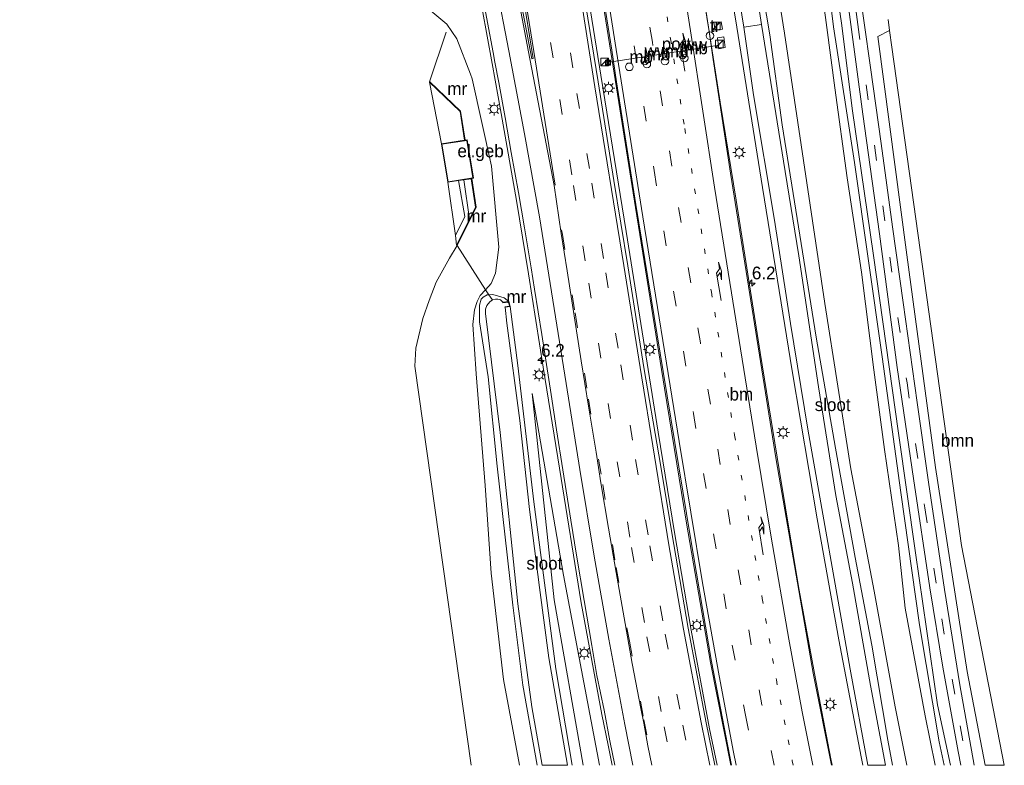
# Model space of a CAD drawing. Header units: millimetres. Extents: x 82463 to 85160, y 450000 to 452470.
# Tile 29 of 98: x 83917 to 84111, y 450000 to 450147. Entities that reach past the tile are written whole.
import ezdxf
from ezdxf.enums import TextEntityAlignment as Align

# ---------------------------------------------------------------- set-up
doc = ezdxf.new("R2010")
doc.units = ezdxf.units.MM
doc.linetypes.add('13strp', pattern=[4, 1, -3])
doc.linetypes.add('39strp', pattern=[12, 3, -9])
for name, color, linetype, lineweight in [('af-b5-muur', 8, 'muur', 18), ('af-bs-rasterhekwerk', 8, 'hekwerk', 18), ('as-bs-kilometr', 13, 'Continuous', 18), ('bp-b5-boom', 93, 'Continuous', 18), ('bw-bs-drip', 8, 'Continuous', 18), ('bw-bs-portaal', 8, 'Continuous', 18), ('bw-bs-rona', 8, 'Continuous', 18), ('gr-bs-geleiderail', 213, 'geleiderail', 18), ('gw-bs-insteekwatergang', 93, 'Continuous', 18), ('gw-bs-kruinlijn', 93, 'Continuous', 18), ('gw-bs-teenlijn', 93, 'Continuous', 18), ('kd-bs-dakrand', 13, 'Continuous', 18), ('kd-bs-maaiveldlijn', 8, 'Continuous', 18), ('mk-b5-vlakmark', 8, 'Continuous', 18), ('mk-bs-13streep 0.45', 8, '13strp', 18), ('mk-bs-39streep 0.15', 8, '39strp', 18), ('mk-bs-pijlre750', 8, 'Continuous', 18), ('mk-bs-streep 0.15', 8, 'Continuous', 18), ('og-b5-bebouwing', 173, 'Continuous', 18), ('og-b5-water', 153, 'Continuous', 18), ('og-bs-inrichtingselement', 253, 'Continuous', 18), ('og-bs-maaiveld', 253, 'Continuous', 18), ('og-bs-terreinafscheiding', 253, 'Continuous', 18), ('wh-bs-waterlijn', 133, 'Continuous', 18), ('wm-bs-lichtmast', 8, 'Continuous', 18)]:
    doc.layers.add(name, color=color, linetype=linetype, lineweight=lineweight)
doc.styles.add('rtw_iso', font='iso-rtw.shx')
doc.linetypes.add('geleiderail', pattern='A,2,-1,[175,RTW.shx,S=0.5,R=0,X=0,Y=0],-1', length=4)
doc.linetypes.add('hekwerk', pattern='A,7,-1.5,[1,RTW.shx,S=0.75,R=0,X=0,Y=0],-1.5', length=10)
doc.linetypes.add('muur', pattern='A,8,-1,[6,RTW.shx,S=0.75,R=90,X=0,Y=0],-1', length=10)

# ---------------------------------------------------------------- blocks, each defined once
blk = doc.blocks.new('dtbattr-r')
at = {"style": 'rtw_iso'}
blk.add_attdef('TAG', text='', height=2.5, dxfattribs=at).set_placement((0, 0), align=Align.MIDDLE_CENTER)
blk = doc.blocks.new('dtb')
blk.add_circle((0, 0), 0.75)
blk = doc.blocks.new('dtbattr')
at = {"style": 'rtw_iso'}
blk.add_attdef('TAG', (0.59, 0.87), '', height=2.5, dxfattribs=at)
blk = doc.blocks.new('camera')
h = blk.add_hatch(color=256)
h.paths.add_polyline_path([(0.5, 0.5), (-0.5, 0.5), (0, 0)])
h.paths.add_polyline_path([(0, 0), (-0.5, -0.5), (0.5, -0.5)])
for p, q in [((-0.5, 0.5), (0.5, -0.5)), ((0.5, 0.5), (-0.5, -0.5))]:
    blk.add_line(p, q)
blk.add_lwpolyline([(-0.5, 0.5), (0.5, 0.5), (0.5, -0.5), (-0.5, -0.5)], close=True)
blk = doc.blocks.new('wegwijzer')
for q in [(-0.53, -0.53), (0, 0.75), (0.53, -0.53)]:
    blk.add_line((0, 0), q)
blk.add_circle((0, 0), 0.75)
blk = doc.blocks.new('dtbattr-l')
at = {"style": 'rtw_iso'}
blk.add_attdef('TAG', (0, 0), '', height=2.5, dxfattribs=at)
blk = doc.blocks.new('pijlr')
for p, q in [((0, 0, 0.1), (5.45, 0, 0.1)), ((5.45, -0.75, 0.1), (4.7, 0, 0.1)), ((6.2, -0.75, 0.1), (5.45, 0, 0.1)), ((4, -0.75, 0.1), (5.45, -0.75, 0.1)), ((5.7, -1.05, 0.1), (4, -0.75, 0.1)), ((7.5, -0.75, 0.1), (5.7, -1.05, 0.1)), ((7.5, -0.75, 0.1), (6.2, -0.75, 0.1))]:
    blk.add_line(p, q)
blk = doc.blocks.new('kast')
blk.add_line((-0.75, -0.75), (0.75, 0.75))
blk.add_lwpolyline([(-0.75, 0.75), (0.75, 0.75), (0.75, -0.75), (-0.75, -0.75)], close=True)
blk = doc.blocks.new('lantaarnpaal')
for p, q in [((-0.75, 0), (-1.25, 0)), ((-0.88, 0.88), (-0.53, 0.53)), ((0, 0.75), (0, 1.25)), ((0.53, 0.53), (0.88, 0.88)), ((0.75, 0), (1.25, 0)), ((-0.53, -0.53), (-0.88, -0.88)), ((0, -0.75), (0, -1.25)), ((0.53, -0.53), (0.88, -0.88))]:
    blk.add_line(p, q)
blk.add_circle((0, 0), 0.75)
blk = doc.blocks.new('hecto')
for p, q in [((0, 0.625), (-0.625, 0)), ((0, -0.625), (0, 0.625)), ((-0.625, 0), (0.625, 0)), ((0.625, 0), (0, -0.625))]:
    blk.add_line(p, q)

msp = doc.modelspace()

# ---------------------------------------------------------------- linework, layer by layer
at = {"layer": 'af-b5-muur'}
for points in [[(84005.135, 450123.008, -1.1), (84005.037, 450122.992, -1.1), (84004.156, 450128.644, -1.117), (83998.123, 450134.409, -1.021), (83998.109, 450134.491, -1.02), (83998.17, 450134.502, -1.02), (84004.25, 450128.692, -1.117)], [(84007.306, 450109.831, -1.103), (84003.541, 450102.31, -0.993), (84003.451, 450102.354, -0.993), (84006.023, 450107.491, -1.068), (84007.202, 450109.847, -1.103), (84006.323, 450115.424, -1.103), (84006.421, 450115.44, -1.103)], [(84013.735, 450091.254, -4.082), (84013.98, 450090.248, -4.119), (84012.979, 450090.134, -4.65), (84012.968, 450090.233, -4.65), (84013.856, 450090.335, -4.65), (84013.659, 450091.145, -4.65), (84012.569, 450091.028, -4.65), (84012.558, 450091.127, -4.65)]]:
    msp.add_polyline3d(points, close=True, dxfattribs=at)
at = {"layer": 'af-bs-rasterhekwerk'}
for points in [[(84088.364, 450146.722, -1.395), (84088.652, 450144.567, -1.353), (84089.086, 450141.329, -1.29), (84102.779, 450043.27, -1.477), (84111.219, 450000, -1.571)], [(83998.109, 450134.491, -1.02), (84001.386, 450144.249, -3.455)], [(83998.109, 450134.491, -1.02), (83998.123, 450134.409, -1.021), (84000.465, 450122.289, -1.1)], [(84001.725, 450114.72, -1.1), (84003.223, 450104.243, -0.991), (84003.451, 450102.354, -0.993), (84003.541, 450102.31, -0.993), (84009.151, 450093.556, -3.96), (84009.808, 450092.571, -4.07), (84010.474, 450091.675, -4.45)]]:
    msp.add_polyline3d(points, dxfattribs=at)
at = {"layer": 'bp-b5-boom'}
msp.add_polyline3d([(84111.219, 450000, -1.571), (84107.463, 450000, -1.648), (84103.923, 450018.49, -1.746), (84097.704, 450058.626, -1.611), (84092.066, 450100.444, -1.658), (84086.305, 450143.392, -1.429), (84088.652, 450144.567, -1.353), (84089.086, 450141.329, -1.29), (84102.779, 450043.27, -1.477)], close=True, dxfattribs=at)
at = {"layer": 'bw-bs-portaal'}
msp.add_polyline3d([(84055.098, 450141.689, 4.947), (84032.655, 450138.214, 4.96)], dxfattribs=at)
at = {"layer": 'gr-bs-geleiderail'}
for points in [[(84010.421, 450138.057, -2.499), (84006.496, 450159.635, -2.687), (84001.721, 450185.728, -2.736), (83996.096, 450214.487, -2.767), (83991.171, 450238.029, -2.831), (83985.946, 450261.388, -2.843), (83980.884, 450282.111, -2.963), (83975.992, 450300.133, -2.892), (83969.68, 450321.913, -2.803), (83962.874, 450343.484, -2.562), (83956.118, 450363.599, -2.184), (83949.963, 450381.251, -1.811), (83943.587, 450398.803, -1.392), (83928.799, 450438.759, -0.103), (83925.011, 450448.772, 0.298), (83917.489, 450468.863, 0.737)], [(84033.822, 450140.294, -2.145), (84029.618, 450166.711, -2.276), (84026.106, 450188.593, -2.259), (84022.539, 450211.181, -2.185), (84019.337, 450230.91, -2.29), (84016.2, 450251.321, -2.257), (84010.504, 450285.943, -2.218), (84007.006, 450306.486, -2.226), (84004.219, 450323.593, -2.196), (84001.358, 450342.078, -2.084), (83999.335, 450356.542, -2.096), (83997.413, 450371.161, -2.16), (83996.11, 450381.836, -2.163), (83994.136, 450400.263, -2.101), (83992.481, 450417.508, -2.252), (83991.58, 450428.083, -2.308), (83990.062, 450453.337, -2.302), (83989.511, 450464.066, -2.345), (83989.274, 450469.738, -2.476)], [(84042.96, 450470.42, 1.175), (84041.172, 450446.355, 0.283), (84038.636, 450415.27, -0.743), (84036.512, 450388.694, -1.613), (84035.196, 450368.763, -2.197), (84034.43, 450350.075, -2.585), (84033.802, 450328.702, -2.732), (84033.927, 450307.494, -2.773), (84034.377, 450293.883, -2.783), (84036.089, 450270.168, -2.716), (84038.693, 450246.445, -2.697), (84043.306, 450211.56, -2.8), (84048.316, 450175.635, -2.671), (84052.241, 450150.027, -2.534), (84053.154, 450144.416, -2.523)], [(84023.486, 450187.986, -2.233), (84026.626, 450168.204, -2.241), (84029.822, 450148.473, -2.235), (84031.857, 450135.781, -2.244)], [(84053.154, 450144.416, -2.523), (84055.306, 450130.471, -2.733), (84058.45, 450111.184, -2.855), (84063.154, 450081.202, -2.818), (84066.908, 450058.223, -2.878), (84070.721, 450035.155, -2.989), (84073.902, 450018.071, -3.057), (84077.112, 450001.246, -3.029), (84077.369, 450000, -3.024)], [(84057.426, 450000, -2.229), (84053.432, 450020.203, -2.208), (84048.718, 450047.646, -2.264), (84044.346, 450074.202, -2.247), (84038.631, 450109.778, -2.32), (84033.822, 450140.294, -2.145)], [(84033.246, 450003.986, -1.998), (84032.042, 450009.976, -2.056), (84027.96, 450031.977, -2.147), (84023.677, 450058.481, -2.372), (84020.511, 450078.321, -2.456), (84017.596, 450096.723, -2.582), (84015.214, 450111.143, -2.615), (84012.192, 450128.226, -2.771), (84010.421, 450138.057, -2.499)], [(84031.857, 450135.781, -2.244), (84036.815, 450105.027, -2.305), (84039.933, 450085.275, -2.315), (84043.113, 450065.541, -2.362), (84046.329, 450045.831, -2.419), (84049.626, 450026.576, -2.484), (84053.24, 450007.198, -2.518)], [(84053.24, 450007.198, -2.518), (84054.7134, 450000, -2.5235)], [(84033.246, 450003.986, -1.998), (84034.0472, 450000, -1.9598)]]:
    msp.add_polyline3d(points, dxfattribs=at)
at = {"layer": 'gw-bs-insteekwatergang'}
for points in [[(84065.059, 450143.697, -3.603), (84061.203, 450166.644, -3.747), (84056.415, 450194.376, -3.657), (84053.014, 450215.513, -3.646), (84050.654, 450233.765, -3.773), (84048.866, 450249.216, -3.991), (84048.26, 450254.801, -3.766), (84047.846, 450263.368, -3.887), (84047.823, 450273.381, -3.826), (84048.277, 450288.028, -3.82), (84049.131, 450307.277, -3.817), (84049.782, 450323.552, -3.754), (84050.374, 450337.512, -3.916), (84051.281, 450348.1, -3.966), (84052.485, 450358.887, -4.049), (84053.915, 450370.381, -4.009), (84055.698, 450382.874, -3.878), (84058.573, 450400.179, -3.816), (84065.219, 450434.719, -3.961), (84071.309, 450470.772, -3.931)], [(84061.904, 450445.466, -3.972), (84061.664, 450445.146, -3.994), (84059.372, 450433.33, -4.034), (84055.856, 450414.19, -4.07), (84052.755, 450397.665, -4.011), (84050.589, 450385.509, -3.911), (84049.047, 450376.367, -3.959), (84048.077, 450368.762, -3.951), (84047.257, 450361.717, -4.153), (84046.325, 450352.671, -4.112), (84045.722, 450344.516, -4.001), (84044.583, 450331.668, -3.92), (84043.794, 450318.158, -3.774), (84043.31, 450306.594, -3.832), (84042.777, 450292.077, -3.81), (84042.264, 450277.412, -3.805), (84042.221, 450265.74, -3.956), (84042.252, 450259.556, -3.758), (84042.624, 450252.098, -3.695), (84045.452, 450229.231, -3.86), (84049.572, 450201.358, -3.778), (84052.912, 450180.632, -3.837), (84055.971, 450161.455, -3.619), (84058.586, 450145.242, -3.47)], [(84058.586, 450145.242, -3.47), (84063.611, 450113.686, -3.705), (84069.458, 450077.609, -3.529), (84074.375, 450048.486, -3.666), (84078.654, 450024.708, -3.794), (84083.059, 450001.672, -3.973), (84083.405, 450000, -3.973)], [(84089.222, 450000, -3.878), (84088.327, 450004.941, -3.836), (84085.153, 450023.665, -3.85), (84081.87, 450040.909, -3.839), (84078.037, 450062.387, -3.987), (84074.231, 450084.234, -3.986), (84067.484, 450126.05, -3.749), (84065.059, 450143.697, -3.603)], [(84019.288, 450000, -3.95), (84016.502, 450015.754, -3.882), (84014.49, 450031.496, -3.961), (84011.447, 450058.85, -3.936), (84009.632, 450076.466, -4.055), (84007.957, 450087.236, -3.811), (84007.952, 450090.522, -3.947), (84008.301, 450091.693, -4.006), (84008.652, 450092.131, -4.036), (84009.462, 450092.541, -4.062), (84009.808, 450092.571, -4.07), (84010.581, 450092.637, -4.088), (84012.789, 450091.981, -4.119), (84013.735, 450091.254, -4.082)], [(84013.98, 450090.248, -4.119), (84015.523, 450078.696, -3.868), (84018.652, 450051.859, -3.816), (84022.959, 450018.976, -3.904), (84026.187, 450000, -4.062)]]:
    msp.add_polyline3d(points, dxfattribs=at)
at = {"layer": 'gw-bs-kruinlijn'}
for points in [[(84076.305, 450145.157, -0.743), (84073.644, 450164.799, -0.655), (84070.321, 450189.155, -0.785), (84067.789, 450208.493, -0.711), (84065.706, 450228.338, -0.55), (84064.72, 450245.317, -0.553), (84063.756, 450260.613, -0.353), (84063.773, 450277.317, -0.057), (84064.08, 450303.416, 0.034), (84064.473, 450315.423, 0.118), (84064.957, 450325.761, 0.223), (84066.295, 450346.449, 0.169), (84067.628, 450357.763, 0.124), (84069.267, 450372.253, 0.013), (84071.224, 450385.305, 0.145), (84073.429, 450401.64, 0.101), (84075.641, 450414.596, 0.206), (84079.599, 450435.021, 0.195), (84083.066, 450451.951, 0.243), (84086.205, 450466.951, 0.187), (84086.807, 450470.966, 0.133)], [(84088.052, 450470.981, 0.184), (84085.206, 450454.899, 0.24), (84080.128, 450430.573, 0.181), (84074.923, 450403.691, 0.164), (84072.422, 450386.242, 0.147), (84069.093, 450363.211, 0.132), (84067.584, 450346.973, 0.241), (84066.298, 450327.771, 0.174), (84065.499, 450304.475, 0.154), (84065.081, 450282.417, 0.087), (84065.564, 450259.487, -0.301), (84067.211, 450233.013, -0.552), (84068.236, 450218.983, -0.6), (84072.082, 450187.588, -0.654), (84075.146, 450165.77, -0.684), (84077.644, 450145.331, -0.701)], [(84077.644, 450145.331, -0.701), (84081.77, 450118.607, -0.772), (84087.203, 450080.362, -0.647), (84090.864, 450053.669, -0.878), (84094.541, 450027.662, -1.11), (84098.401, 450004.631, -1.179), (84099.366, 450000, -1.166)], [(84097.644, 450000, -1.186), (84095.626, 450009.754, -1.205), (84091.708, 450030.95, -1.143), (84090.413, 450043.282, -1.126), (84087.67, 450062.117, -0.899), (84085.577, 450077.829, -0.727), (84083.089, 450097.023, -0.604), (84080.316, 450115.595, -0.777), (84077.846, 450133.273, -0.856), (84076.305, 450145.157, -0.743)], [(84003.541, 450102.31, -0.993), (84002.043, 450099.806, -1.097), (83999.434, 450095.093, -1.086), (83998.036, 450091.474, -0.979), (83996.791, 450087.917, -0.878), (83995.46, 450082.102, -1.222), (83995.223, 450078.506, -1.212), (84006.339, 450000, -1.231)], [(84031.57, 450000, -2.814), (84024.468, 450037.424, -3.123), (84018.332, 450073.169, -3.517)]]:
    msp.add_polyline3d(points, dxfattribs=at)
at = {"layer": 'gw-bs-teenlijn'}
for points in [[(84075.784, 450470.828, -3.703), (84071.3, 450445.395, -3.848), (84065.395, 450412.629, -3.656), (84061.049, 450384.795, -3.449), (84057.856, 450360.469, -3.462), (84056.107, 450337.132, -3.615), (84054.721, 450316.992, -3.463), (84053.37, 450290.997, -3.285), (84053.375, 450264.988, -3.401), (84053.261, 450247.348, -3.331), (84055.572, 450226.338, -3.318), (84058.537, 450205.649, -3.221), (84062.404, 450179.068, -3.254), (84067.961, 450144.073, -3.253)], [(84079.228, 450145.536, -1.322), (84075.292, 450172.424, -1.161), (84071.132, 450204.7, -1.319), (84069.224, 450221.792, -1.183), (84067.915, 450238.87, -1.23), (84066.75, 450258.267, -0.939), (84066.495, 450279.205, -0.595), (84066.574, 450303.447, -0.347), (84067.154, 450323.149, -0.204), (84068.274, 450342.349, -0.318), (84070.055, 450361.737, -0.327), (84072.504, 450380.887, -0.234), (84075.17, 450396.956, -0.339), (84078.641, 450416.731, -0.223), (84083.84, 450441.64, -0.344), (84087.738, 450460.49, -0.316), (84089.161, 450470.994, -0.319)], [(84006.196, 450135.959, -3.582), (84003.492, 450142.965, -3.612), (84001.563, 450145.828, -3.611), (83998.762, 450148.134, -3.616), (83998.095, 450148.909, -4.002)], [(84079.228, 450145.536, -1.322), (84081.267, 450129.229, -1.299), (84085.499, 450100.299, -1.312), (84090.401, 450065.338, -1.308), (84093.76, 450041.78, -1.461), (84098.096, 450011.878, -1.658), (84100.617, 450000, -1.617)], [(84067.961, 450144.073, -3.253), (84070.615, 450126.498, -3.356), (84075.92, 450090.897, -3.479), (84081.012, 450058.323, -3.5), (84085.596, 450034.269, -3.477), (84089.732, 450011.531, -3.425), (84092.036, 450000, -3.421)], [(84015.82, 450000, -3.75), (84012.67, 450016.862, -3.749), (84010.279, 450037.799, -3.839), (84009.071, 450055.024, -3.836), (84007.307, 450077.034, -3.842), (84006.672, 450086.72, -3.966), (84006.998, 450089.605, -3.843), (84007.482, 450091.289, -3.893), (84008.074, 450092.462, -3.932), (84009.151, 450093.556, -3.96), (84010.223, 450094.813, -3.962), (84011.123, 450096.84, -4.015), (84011.791, 450101.975, -3.874), (84010.347, 450117.867, -3.61), (84006.54, 450135.066, -3.578), (84006.196, 450135.959, -3.582)], [(84018.332, 450073.169, -3.517), (84022.629, 450032.527, -3.747), (84028.378, 450000, -3.717)]]:
    msp.add_polyline3d(points, dxfattribs=at)
at = {"layer": 'kd-bs-dakrand'}
msp.add_polyline3d([(84001.807, 450114.834, -0.977), (84000.581, 450122.205, -1.017), (84005.446, 450122.954, 1.943), (84006.653, 450115.581, 1.943), (84001.807, 450114.834, -0.977)], dxfattribs=at)
at = {"layer": 'kd-bs-maaiveldlijn'}
msp.add_polyline3d([(84001.725, 450114.72, -1.1), (84000.465, 450122.289, -1.1), (84005.037, 450122.992, -1.1), (84005.135, 450123.008, -1.1), (84005.528, 450123.068, -1.1), (84006.768, 450115.497, -1.1), (84006.421, 450115.44, -1.103), (84006.323, 450115.424, -1.103), (84004.888, 450115.208, -1.1), (84003.8, 450115.04, -1.1), (84001.725, 450114.72, -1.1)], dxfattribs=at)
at = {"layer": 'mk-b5-vlakmark'}
msp.add_polyline3d([(84018.496, 450139.041, -3.301), (84018.288, 450138.998, -3.305), (84014.504, 450158.611, -3.324), (84013.087, 450166.18, -3.326), (84010.322, 450180.748, -3.362), (84009.285, 450185.966, -3.373), (84008.076, 450192.308, -3.394), (84005.639, 450204.56, -3.393), (84004.533, 450210.436, -3.403), (84003.362, 450216.229, -3.419), (84006.062, 450216.752, -3.358), (84008.603, 450200.698, -3.35), (84011.342, 450183.746, -3.337), (84017.053, 450147.975, -3.306)], close=True, dxfattribs=at)
at = {"layer": 'mk-bs-13streep 0.45'}
for points in [[(84038.558, 450186.743, -3.153), (84045.55, 450142.945, -3.187)], [(84045.55, 450142.945, -3.187), (84048.357, 450125.295, -3.212), (84053.598, 450093.112, -3.288), (84058.135, 450064.95, -3.274), (84063.577, 450032.828, -3.443), (84066.367, 450016.807, -3.422), (84069.493, 450000.882, -3.389), (84069.678, 450000, -3.392)]]:
    msp.add_polyline3d(points, dxfattribs=at)
at = {"layer": 'mk-bs-39streep 0.15'}
for points in [[(83968.761, 450469.028, -3.229), (83971.751, 450453.543, -3.209), (83974.619, 450437.598, -3.185), (83977.298, 450421.501, -3.187), (83979.64, 450406.798, -3.186), (83982.054, 450391.85, -3.177), (83988.659, 450350.479, -3.214), (83991.166, 450334.886, -3.198), (83993.949, 450317.232, -3.209), (83996.577, 450300.929, -3.191), (84001.558, 450269.747, -3.173), (84004.102, 450253.958, -3.169), (84009.61, 450219.465, -3.193), (84011.408, 450207.862, -3.22), (84012.826, 450199.205, -3.231), (84014.35, 450189.589, -3.204), (84023.74, 450131.012, -3.188)], [(83994.637, 450469.818, -3.234), (83995.716, 450445.054, -3.079), (83997.417, 450421.069, -3.074), (84000.586, 450388.31, -3.09), (84005.357, 450351.123, -3.043), (84010.816, 450314.408, -3.172), (84017.927, 450269.755, -3.132), (84030.878, 450187.974, -3.02), (84036.747, 450151.883, -3.066), (84038.378, 450141.556, -2.945)], [(84041.978, 450142.253, -3.157), (84034.897, 450185.927, -3.188), (84028.948, 450223.462, -3.09), (84016.027, 450304.166, -3.073), (84010.351, 450341.371, -3.075), (84005.781, 450374.869, -2.945), (84003.001, 450399.618, -3.01), (84000.835, 450423.313, -3.208), (83999.223, 450447.503, -3.18), (83998.248, 450469.862, -3.457)], [(83973.034, 450466.251, -3.089), (83975.991, 450450.788, -3.079), (83978.787, 450434.832, -3.081), (83981.51, 450418.329, -3.076), (83984.085, 450402.449, -3.093), (83986.89, 450384.714, -3.094), (83990.279, 450363.508, -3.084), (83995.293, 450331.949, -3.096), (84000.98, 450296.373, -3.081), (84003.816, 450278.861, -3.073), (84006.612, 450261.269, -3.089), (84009.424, 450243.763, -3.086), (84011.845, 450228.407, -3.125), (84012.121, 450226.541, -3.1), (84014.955, 450208.5, -3.104), (84017.974, 450190.017, -3.103), (84021.011, 450170.927, -3.088), (84024.049, 450152.058, -3.115), (84027.135, 450132.2, -3.087)], [(84082.416, 450145.775, -1.2), (84080.753, 450157.31, -1.062), (84078.262, 450175.048, -1.066), (84077.165, 450183.918, -1.221), (84075.916, 450192.623, -1.135), (84074.803, 450201.467, -1.043), (84073.739, 450210.39, -1.079), (84072.896, 450219.297, -1.064), (84071.898, 450231.059, -1.099), (84071.077, 450242.919, -1.106), (84070.525, 450251.768, -1.025), (84069.81, 450278.36, -0.469), (84069.707, 450290.299, -0.325)], [(84082.416, 450145.775, -1.2), (84088.667, 450100.014, -1.474), (84092.074, 450075.224, -1.52), (84095.563, 450050.654, -1.541), (84098.896, 450028.788, -1.535), (84102.54, 450007.741, -1.623), (84103.959, 450000, -1.665)], [(84038.378, 450141.556, -2.945), (84042.303, 450117.009, -3.099), (84050.056, 450069.229, -3.091), (84057.687, 450023.666, -3.045), (84060.272, 450009.84, -3.11), (84062.241, 450000, -3.164)], [(84065.965, 450000, -3.194), (84063.519, 450011.894, -3.227), (84057.282, 450047.373, -3.215), (84051.411, 450083.113, -3.15), (84045.827, 450117.915, -3.171), (84041.978, 450142.253, -3.157)], [(84027.135, 450132.2, -3.087), (84030.044, 450114.524, -3.091), (84032.827, 450096.878, -3.103), (84035.744, 450078.795, -3.083), (84038.666, 450060.14, -3.101), (84041.479, 450043.204, -3.111), (84044.51, 450025.785, -3.088), (84047.967, 450007.872, -3.109)], [(84023.74, 450131.012, -3.188), (84026.465, 450114.085, -3.171), (84029.458, 450094.899, -3.176), (84035.078, 450059.714, -3.123), (84037.887, 450042.864, -3.075), (84040.892, 450025.293, -3.045), (84044.308, 450007.59, -3.03)], [(84024.091, 450105.372, -3.218), (84024.27, 450104.44, -3.218), (84026.779, 450089.01, -3.164), (84029.4, 450072.07, -3.119), (84032.206, 450055.271, -3.079), (84034.833, 450038.889, -3.013), (84037.45, 450024.396, -2.969), (84040.286, 450008.962, -2.941)], [(84040.286, 450008.962, -2.941), (84042.1069, 450000, -2.9265)], [(84047.967, 450007.872, -3.109), (84049.5797, 450000, -3.1087)], [(84044.308, 450007.59, -3.03), (84045.861, 450000, -3.0204)]]:
    msp.add_polyline3d(points, dxfattribs=at)
at = {"layer": 'mk-bs-streep 0.15'}
for points in [[(83991.004, 450469.773, -3.072), (83991.896, 450449.494, -3.068), (83993.401, 450426.503, -2.869), (83995.381, 450403.448, -2.842), (83997.828, 450381.187, -2.865), (84001.581, 450351.883, -2.884), (84004.786, 450329.806, -2.924), (84008.421, 450306.491, -3.049), (84013.866, 450272.41, -2.969), (84019.287, 450238.27, -3.037), (84025.267, 450200.314, -2.987), (84033.146, 450151.789, -2.936), (84034.852, 450140.874, -3.009)], [(84049.593, 450143.691, -3.431), (84045.251, 450171.457, -3.374), (84041.292, 450198.743, -3.251), (84038.59, 450218.533, -3.324), (84035.731, 450240.466, -3.322), (84034.52, 450250.48, -3.268), (84032.349, 450271.09, -3.344), (84031.305, 450286.298, -3.435), (84030.628, 450298.603, -3.37), (84030.288, 450312.591, -3.465), (84030.197, 450325.886, -3.392), (84030.513, 450339.625, -3.354), (84031.333, 450360.983, -3.134), (84032.152, 450376.043, -2.773), (84033.277, 450392.897, -2.19), (84034.883, 450413.214, -1.53), (84038.236, 450454.359, 0.022), (84039.236, 450467.393, 0.313), (84039.416, 450470.382, 0.391)], [(83965.269, 450468.358, -3.338), (83968.327, 450452.706, -3.311), (83971.133, 450436.998, -3.275), (83973.789, 450421.013, -3.285), (83976.17, 450406.192, -3.267), (83978.68, 450390.802, -3.271), (83981.972, 450369.988, -3.259), (83985.126, 450350.425, -3.286), (83987.682, 450334.246, -3.288), (83990.37, 450317.477, -3.289), (83993.103, 450300.251, -3.29), (83998.134, 450269.054, -3.267), (84000.598, 450253.501, -3.263), (84003.204, 450237.384, -3.261), (84006.172, 450218.763, -3.293), (84009.316, 450198.816, -3.285), (84010.405, 450192.266, -3.287), (84012.901, 450176.362, -3.264), (84018.666, 450140.423, -3.247)], [(83976.544, 450467.084, -2.979), (83979.512, 450451.639, -2.988), (83982.458, 450435.263, -2.978), (83985.102, 450419, -2.984), (83987.717, 450402.761, -3.006), (83990.471, 450385.152, -3.021), (83993.846, 450364.14, -3.018), (83996.449, 450347.521, -3.042), (83998.873, 450332.778, -3.015), (84001.821, 450314.212, -3.023), (84010.143, 450262.182, -2.995), (84012.898, 450244.659, -2.993), (84015.449, 450229.036, -3.021), (84015.803, 450226.6, -3.016), (84018.498, 450209.189, -3.026), (84021.599, 450190.501, -3.01), (84024.536, 450172.1, -3.013), (84027.723, 450152.367, -3.02), (84030.662, 450133.52, -3.017)], [(83984.551, 450278.903, -3.583), (83987.569, 450266.892, -3.545), (83991.207, 450251.681, -3.525), (83994.776, 450235.503, -3.5), (83998.839, 450217.396, -3.473), (84002.761, 450198.069, -3.469), (84005.421, 450184.364, -3.424), (84011.147, 450153.917, -3.355), (84013.715, 450140.552, -3.341)], [(84017.604, 450140.352, -3.261), (84014.319, 450157.716, -3.268), (84010.783, 450175.963, -3.311), (84006.444, 450198.54, -3.362), (84002.935, 450216.095, -3.382)], [(84073.575, 450000, -3.531), (84071.442, 450010.546, -3.582), (84068.82, 450024.815, -3.472), (84065.337, 450044.907, -3.488), (84062.369, 450062.827, -3.428), (84058.694, 450085.614, -3.247), (84054.222, 450113.753, -3.293), (84049.593, 450143.691, -3.431)], [(84013.715, 450140.552, -3.341), (84016.812, 450124.271, -3.33), (84019.744, 450107.937, -3.279), (84022.411, 450091.503, -3.234), (84025.027, 450075.147, -3.164), (84027.706, 450058.196, -3.093), (84030.535, 450041.14, -2.99), (84033.403, 450024.814, -2.887), (84036.56, 450007.998, -2.819), (84038.1102, 450000, -2.7917)], [(84022.62, 450114.109, -3.233), (84017.604, 450140.352, -3.261)], [(84018.666, 450140.423, -3.247), (84022.841, 450114.156, -3.222)], [(84034.852, 450140.874, -3.009), (84040.108, 450107.894, -3.112), (84047.258, 450063.732, -3.089), (84051.859, 450035.876, -3.052), (84055.11, 450017.585, -3.093), (84057.952, 450002.608, -2.931), (84058.486, 450000, -2.95)], [(84030.662, 450133.52, -3.017), (84036.337, 450098.324, -3.044), (84039.548, 450078.241, -3.069), (84045.19, 450043.372, -3.155), (84048.115, 450026.791, -3.181), (84051.553, 450008.451, -3.235)], [(84022.62, 450114.109, -3.233), (84024.003, 450104.625, -3.274), (84025.213, 450097.28, -3.265), (84026.591, 450088.44, -3.208), (84027.99, 450079.579, -3.186), (84029.418, 450070.638, -3.168), (84030.886, 450061.609, -3.147), (84031.819, 450055.608, -3.131), (84033.31, 450046.691, -3.086), (84034.824, 450037.917, -3.045), (84036.394, 450029.015, -3.013), (84038.019, 450020.03, -2.981), (84039.707, 450011.199, -2.959), (84040.262, 450008.272, -2.95)], [(84040.262, 450008.272, -2.95), (84041.101, 450003.844, -2.935), (84041.8469, 450000, -2.9261)], [(84051.553, 450008.451, -3.235), (84053.2821, 450000, -3.2398)]]:
    msp.add_polyline3d(points, dxfattribs=at)
at = {"layer": 'og-b5-bebouwing'}
msp.add_polyline3d([(84003.8, 450115.04, -1.1), (84001.725, 450114.72, -1.1), (84000.465, 450122.289, -1.1), (84005.037, 450122.992, -1.1), (84005.135, 450123.008, -1.1), (84005.528, 450123.068, -1.1), (84006.768, 450115.497, -1.1), (84006.421, 450115.44, -1.103), (84006.323, 450115.424, -1.103), (84004.888, 450115.208, -1.1)], close=True, dxfattribs=at)
at = {"layer": 'og-b5-water'}
for points in [[(84087.844, 450000, -4.65), (84084.391, 450000, -4.65), (84080.865, 450018.919, -4.65), (84072.581, 450066.162, -4.65), (84069.162, 450086.938, -4.65), (84066.002, 450107.256, -4.65), (84061.894, 450131.921, -4.65), (84059.981, 450145.205, -4.65), (84063.447, 450145.77, -4.65), (84068.073, 450116.866, -4.65), (84070.822, 450100.245, -4.65), (84074.63, 450074.481, -4.65), (84078.048, 450053.103, -4.65), (84081.377, 450035.871, -4.65), (84084.92, 450015.704, -4.65)], [(84012.558, 450091.127, -4.65), (84012.569, 450091.028, -4.65), (84013.659, 450091.145, -4.65), (84013.856, 450090.335, -4.65), (84012.968, 450090.233, -4.65), (84012.979, 450090.134, -4.65), (84013.344, 450086.995, -4.65), (84015.873, 450067.84, -4.65), (84017.83, 450050.359, -4.65), (84019.781, 450034.96, -4.65), (84021.587, 450021.134, -4.65), (84025.255, 450000, -4.65), (84020.278, 450000, -4.65), (84018.274, 450011.487, -4.65), (84015.5, 450031.766, -4.65), (84012.044, 450065.493, -4.65), (84009.123, 450088.87, -4.65), (84009.135, 450089.731, -4.65), (84009.41, 450090.503, -4.65), (84009.971, 450091.176, -4.65), (84010.545, 450091.567, -4.65), (84011.075, 450091.74, -4.65), (84011.552, 450091.734, -4.65), (84012.079, 450091.589, -4.65)]]:
    msp.add_polyline3d(points, close=True, dxfattribs=at)
at = {"layer": 'og-bs-maaiveld'}
for points in [[(83998.123, 450134.409, -1.021), (84004.156, 450128.644, -1.117), (84005.037, 450122.992, -1.1)], [(83998.17, 450134.502, -1.02), (84004.25, 450128.692, -1.117), (84005.135, 450123.008, -1.1)], [(84006.323, 450115.424, -1.103), (84007.202, 450109.847, -1.103), (84006.023, 450107.491, -1.068), (84003.451, 450102.354, -0.993)], [(84006.421, 450115.44, -1.103), (84007.306, 450109.831, -1.103), (84003.541, 450102.31, -0.993)], [(84012.979, 450090.134, -4.65), (84013.98, 450090.248, -4.119), (84013.735, 450091.254, -4.082), (84012.558, 450091.127, -4.65)]]:
    msp.add_polyline3d(points, dxfattribs=at)
at = {"layer": 'og-bs-terreinafscheiding'}
for points in [[(84091.296, 450471.021, -0.283), (84088.843, 450455.454, -0.396), (84085.334, 450438.835, -0.426), (84081.414, 450419.789, -0.361), (84077.36, 450397.514, -0.261), (84074.722, 450380.83, -0.287), (84072.576, 450363.39, -0.239), (84070.832, 450346.128, -0.281), (84069.584, 450329.125, -0.337), (84068.503, 450306.125, -0.239), (84068.328, 450279.155, -0.582), (84068.925, 450254.474, -0.958), (84070.41, 450231.638, -1.087), (84072.595, 450208.446, -1.101), (84076.05, 450181.624, -1.07), (84079.146, 450160.2, -1.161), (84081.009, 450145.767, -1.214)], [(83977.336, 450469.244, -2.933), (83977.77, 450467.255, -2.936), (83980.736, 450451.748, -2.954), (83983.566, 450435.263, -2.952), (83986.07, 450419.033, -2.974), (83988.711, 450402.8, -2.972), (83991.478, 450385.304, -2.994), (83994.793, 450364.568, -3.001), (83999.766, 450332.491, -2.998), (84005.458, 450297.463, -2.978), (84008.315, 450279.42, -2.96), (84011.02, 450261.988, -2.979), (84016.364, 450229.093, -3.001), (84016.355, 450229.077, -2.994), (84019.454, 450209.29, -2.994), (84025.403, 450172.184, -2.993), (84028.453, 450152.289, -3.001), (84031.297, 450134.495, -2.998)], [(84034.002, 450140.709, -3.031), (84029.833, 450166.688, -2.935), (84027.253, 450183.123, -2.883), (84021.419, 450221.028, -3.106), (84016.756, 450250.516, -2.907), (84012.831, 450274.133, -3.065), (84007.791, 450304.019, -2.915), (84003.227, 450331.871, -2.831), (84000.25, 450352.672, -2.911), (83997.119, 450375.885, -2.857), (83994.65, 450398.776, -2.849), (83992.815, 450417.346, -2.89), (83991.376, 450436.244, -2.941), (83990.521, 450450.449, -3.069), (83989.751, 450469.758, -3.031)], [(84053.124, 450144.411, -3.407), (84049.466, 450168.035, -3.403), (84043.677, 450207.77, -3.411), (84041.213, 450225.896, -3.568), (84038.081, 450247.803, -3.461), (84035.281, 450273.286, -3.464), (84034.179, 450289.563, -3.524), (84033.548, 450309.689, -3.846), (84033.313, 450325.907, -3.745), (84033.812, 450344.841, -3.5), (84034.533, 450363.366, -3.23), (84035.811, 450383.872, -2.577), (84037.058, 450401.645, -2.001), (84038.677, 450421.535, -1.344), (84040.542, 450443.461, -0.492)], [(84010.989, 450138.338, -3.447), (84010.631, 450140.226, -3.451), (84009.525, 450146.123, -3.455), (84008.267, 450153.009, -3.463), (84006.633, 450161.861, -3.473), (84005.135, 450169.719, -3.493), (84003.665, 450177.583, -3.516), (84002.023, 450186.431, -3.549), (84000.583, 450194.301, -3.562), (83999.055, 450202.155, -3.581), (83997.277, 450210.977, -3.58), (83995.731, 450218.827, -3.596), (83994.179, 450226.675, -3.602), (83992.555, 450234.508, -3.609), (83990.825, 450242.318, -3.614), (83988.699, 450252.09, -3.627), (83986.911, 450259.89, -3.627), (83985.069, 450267.675, -3.635), (83982.425, 450278.376, -3.657)], [(84083.664, 450146.112, -1.196), (84081.947, 450158.232, -1.127), (84081.04, 450165.284, -1.215)], [(84054.322, 450144.693, -3.503), (84054.069, 450146.15, -3.491), (84055.486, 450146.282, -3.512), (84055.758, 450144.848, -3.494), (84054.322, 450144.693, -3.503)], [(84081.009, 450145.767, -1.214), (84083.37, 450128.141, -1.274), (84086.63, 450104.601, -1.33), (84090.137, 450078.284, -1.389), (84093.347, 450056.425, -1.492), (84096.597, 450034.945, -1.608), (84099.104, 450019.331, -1.641), (84102.146, 450002.693, -1.749), (84102.69, 450000, -1.758)], [(84105.295, 450000, -1.632), (84102.453, 450015.862, -1.622), (84099.473, 450034.567, -1.675), (84096.291, 450055.687, -1.603), (84094.052, 450071.376, -1.578), (84091.334, 450091.058, -1.415), (84089.207, 450105.96, -1.349), (84086.995, 450122.359, -1.526), (84084.918, 450137.285, -1.261), (84083.664, 450146.112, -1.196)], [(84053.124, 450144.411, -3.407), (84053.911, 450138.904, -3.553), (84057.367, 450116.518, -3.518), (84066.313, 450060.095, -3.557), (84073.641, 450018.13, -3.862), (84077.187, 450000, -3.795)], [(84055.048, 450140.969, -3.551), (84054.787, 450143.148, -3.431), (84056.059, 450143.339, -3.509), (84056.275, 450141.249, -3.571), (84055.048, 450140.969, -3.551)], [(84107.463, 450000, -1.648), (84103.923, 450018.49, -1.746), (84097.704, 450058.626, -1.611), (84092.066, 450100.444, -1.658), (84086.305, 450143.392, -1.429), (84088.652, 450144.567, -1.353)], [(84057.516, 450000, -2.994), (84053.627, 450020.433, -2.955), (84049.446, 450044.745, -3.044), (84044.128, 450077.463, -3.014), (84038.729, 450110.33, -3.136), (84034.887, 450134.503, -3.043), (84034.002, 450140.709, -3.031)], [(84033.599, 450004.826, -2.801), (84032.515, 450010.822, -2.815), (84031.073, 450017.673, -2.857), (84030.072, 450023.588, -2.889), (84028.532, 450032.455, -2.953), (84027.046, 450041.332, -3.016), (84025.918, 450048.241, -3.08), (84024.36, 450058.119, -3.164), (84023.136, 450066.022, -3.211), (84022.062, 450072.939, -3.235), (84021.144, 450078.869, -3.261), (84020.227, 450084.798, -3.299), (84018.762, 450093.679, -3.346), (84018.113, 450097.88, -3.352), (84016.814, 450105.774, -3.369), (84015.653, 450112.677, -3.378), (84014.22, 450120.55, -3.4), (84012.982, 450127.441, -3.424), (84011.748, 450134.331, -3.44), (84010.989, 450138.338, -3.447)], [(84031.297, 450134.495, -2.998), (84034.419, 450115.069, -3.018), (84037.17, 450098.299, -3.044), (84040.27, 450078.273, -3.064), (84043.224, 450061.097, -3.128), (84046.184, 450043.472, -3.18), (84049.034, 450027.001, -3.21), (84052.536, 450008.382, -3.252)], [(84003.223, 450104.243, -0.991), (84005.084, 450107.962, -1.293), (84003.8, 450115.04, -1.1)], [(84004.888, 450115.208, -1.1), (84006.023, 450107.491, -1.068)], [(84052.536, 450008.382, -3.252), (84054.244, 450000, -3.2599)], [(84034.593, 450000, -2.7754), (84033.599, 450004.826, -2.801)]]:
    msp.add_polyline3d(points, dxfattribs=at)
at = {"layer": 'wh-bs-waterlijn'}
for points in [[(84063.447, 450145.77, -4.65), (84061.285, 450159.835, -4.633), (84059.417, 450172.213, -4.742), (84055.923, 450192.166, -4.626), (84053.547, 450207.208, -4.699), (84051.286, 450221.351, -4.64), (84048.383, 450243.709, -4.527), (84047.113, 450252.984, -4.65), (84046.975, 450260.606, -4.65), (84046.835, 450272.634, -4.65), (84048.494, 450321.341, -4.65), (84049.55, 450337.919, -4.65), (84050.918, 450352.282, -4.65), (84052.408, 450365.778, -4.65), (84054.34, 450380.221, -4.65), (84056.147, 450392.143, -4.65), (84059.349, 450409.354, -4.65), (84066.459, 450447.378, -4.65), (84068.7, 450459.719, -4.65), (84070.618, 450470.773, -4.65)], [(84059.981, 450145.205, -4.65), (84056.956, 450163.912, -4.65), (84053.203, 450188.102, -4.65), (84047.174, 450225.869, -4.65), (84045.201, 450241.578, -4.65), (84043.848, 450251.887, -4.65), (84043.369, 450258.324, -4.65), (84043.393, 450265.083, -4.65), (84043.618, 450278.238, -4.65), (84043.983, 450293.717, -4.65)], [(84063.447, 450145.77, -4.65), (84068.073, 450116.866, -4.65), (84070.822, 450100.245, -4.65), (84074.63, 450074.481, -4.65), (84078.048, 450053.103, -4.65), (84081.377, 450035.871, -4.65), (84084.92, 450015.704, -4.65), (84087.844, 450000, -4.65)], [(84084.391, 450000, -4.65), (84080.865, 450018.919, -4.65), (84072.581, 450066.162, -4.65), (84069.162, 450086.938, -4.65), (84066.002, 450107.256, -4.65), (84061.894, 450131.921, -4.65), (84059.981, 450145.205, -4.65)], [(84025.255, 450000, -4.65), (84021.587, 450021.134, -4.65), (84019.781, 450034.96, -4.65), (84017.83, 450050.359, -4.65), (84015.873, 450067.84, -4.65), (84013.344, 450086.995, -4.65), (84012.979, 450090.134, -4.65), (84012.968, 450090.233, -4.65), (84013.856, 450090.335, -4.65), (84013.659, 450091.145, -4.65), (84012.569, 450091.028, -4.65), (84012.558, 450091.127, -4.65), (84012.079, 450091.589, -4.65), (84011.552, 450091.734, -4.65), (84011.075, 450091.74, -4.65), (84010.545, 450091.567, -4.65), (84009.971, 450091.176, -4.65), (84009.41, 450090.503, -4.65), (84009.135, 450089.731, -4.65), (84009.123, 450088.87, -4.65), (84012.044, 450065.493, -4.65), (84015.5, 450031.766, -4.65), (84018.274, 450011.487, -4.65), (84020.278, 450000, -4.65)]]:
    msp.add_polyline3d(points, dxfattribs=at)

# ---------------------------------------------------------------- block references
at = {"layer": 'af-b5-muur'}
ref = msp.add_blockref('dtbattr-r', (84001.625, 450131.140625, -1.074375), dxfattribs=at)
ref.add_attrib('TAG', 'mr', dxfattribs={"layer": '0', "height": 2.5, "style": 'rtw_iso'}).set_placement((84001.625, 450131.140625, -1.074375), align=Align.BOTTOM_LEFT)
ref = msp.add_blockref('dtbattr-r', (84005.375, 450106.09375, -1.071125), dxfattribs=at)
ref.add_attrib('TAG', 'mr', dxfattribs={"layer": '0', "height": 2.5, "style": 'rtw_iso'}).set_placement((84005.375, 450106.09375, -1.071125), align=Align.BOTTOM_LEFT)
ref = msp.add_blockref('dtbattr-r', (84013.265625, 450090.21875, -4.464778), dxfattribs=at)
ref.add_attrib('TAG', 'mr', dxfattribs={"layer": '0', "height": 2.5, "style": 'rtw_iso'}).set_placement((84013.265625, 450090.21875, -4.464778), align=Align.BOTTOM_LEFT)
at = {"layer": 'as-bs-kilometr'}
ref = msp.add_blockref('dtbattr', (84061.553, 450094.871, -3.482), dxfattribs=at)
ref.add_attrib('TAG', '6.2', dxfattribs={"layer": '0', "height": 2.5, "style": 'rtw_iso'}).set_placement((84061.553, 450094.871, -3.482), align=Align.BOTTOM_LEFT)
for p in [(84061.553, 450094.871, -3.482), (84020.084, 450079.645, -2.419)]:
    msp.add_blockref('hecto', p, dxfattribs=at)
ref = msp.add_blockref('dtbattr', (84020.084, 450079.645, -2.419), dxfattribs=at)
ref.add_attrib('TAG', '6.2', dxfattribs={"layer": '0', "height": 2.5, "style": 'rtw_iso'}).set_placement((84020.084, 450079.645, -2.419), align=Align.BOTTOM_LEFT)
at = {"layer": 'bp-b5-boom'}
ref = msp.add_blockref('dtbattr-r', (84098.765625, 450061.921875, -1.5354), dxfattribs=at)
ref.add_attrib('TAG', 'bmn', dxfattribs={"layer": '0', "height": 2.5, "style": 'rtw_iso'}).set_placement((84098.765625, 450061.921875, -1.5354), align=Align.BOTTOM_LEFT)
at = {"layer": 'bw-bs-drip'}
ref = msp.add_blockref('dtbattr', (84040.887, 450137.967, -3.192), dxfattribs=at)
ref.add_attrib('TAG', 'mb', dxfattribs={"layer": '0', "height": 2.5, "style": 'rtw_iso'}).set_placement((84040.887, 450137.967, -3.192), align=Align.BOTTOM_LEFT)
ref = msp.add_blockref('dtbattr', (84044.439, 450138.554, -3.266), dxfattribs=at)
ref.add_attrib('TAG', 'mb', dxfattribs={"layer": '0', "height": 2.5, "style": 'rtw_iso'}).set_placement((84044.439, 450138.554, -3.266), align=Align.BOTTOM_LEFT)
ref = msp.add_blockref('dtbattr', (84048.248, 450139.157, -3.346), dxfattribs=at)
ref.add_attrib('TAG', 'mb', dxfattribs={"layer": '0', "height": 2.5, "style": 'rtw_iso'}).set_placement((84048.248, 450139.157, -3.346), align=Align.BOTTOM_LEFT)
ref = msp.add_blockref('dtbattr', (84037.44, 450137.432, -3.116), dxfattribs=at)
ref.add_attrib('TAG', 'mb', dxfattribs={"layer": '0', "height": 2.5, "style": 'rtw_iso'}).set_placement((84037.44, 450137.432, -3.116), align=Align.BOTTOM_LEFT)
for p in [(84048.248, 450139.157, -3.346), (84037.44, 450137.432, -3.116), (84040.887, 450137.967, -3.192), (84044.439, 450138.554, -3.266)]:
    msp.add_blockref('dtb', p, dxfattribs=at)
at = {"layer": 'bw-bs-portaal'}
ref = msp.add_blockref('dtbattr-l', (84043.820111, 450139.942769, 4.953533), dxfattribs=at)
ref.add_attrib('TAG', 'port', dxfattribs={"layer": '0', "height": 2.5, "style": 'rtw_iso'}).set_placement((84043.820111, 450139.942769, 4.953533), align=Align.BOTTOM_LEFT)
at = {"layer": 'bw-bs-rona'}
ref = msp.add_blockref('dtbattr', (84047.911, 450139.788, 4.631), dxfattribs=at)
ref.add_attrib('TAG', 'ww', dxfattribs={"layer": '0', "height": 2.5, "style": 'rtw_iso'}).set_placement((84047.911, 450139.788, 4.631), align=Align.BOTTOM_LEFT)
ref = msp.add_blockref('dtbattr', (84040.45, 450138.585, 4.855), dxfattribs=at)
ref.add_attrib('TAG', 'ww', dxfattribs={"layer": '0', "height": 2.5, "style": 'rtw_iso'}).set_placement((84040.45, 450138.585, 4.855), align=Align.BOTTOM_LEFT)
for p in [(84047.911, 450139.788, 4.631), (84040.45, 450138.585, 4.855)]:
    msp.add_blockref('wegwijzer', p, dxfattribs=at)
at = {"layer": 'mk-bs-13streep 0.45'}
ref = msp.add_blockref('dtbattr-l', (84057.156553, 450071.023403, -3.277019), dxfattribs=at)
ref.add_attrib('TAG', 'bm', dxfattribs={"layer": '0', "height": 2.5, "style": 'rtw_iso'}).set_placement((84057.156553, 450071.023403, -3.277019), align=Align.BOTTOM_LEFT)
at = {"layer": 'mk-bs-pijlre750'}
for p, rotation in [((84048.369, 450136.561, -3.384), 99.00000000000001), ((84055.539, 450091.455, -3.274), 99.9), ((84063.798, 450041.392, -3.486), 99.2)]:
    msp.add_blockref('pijlr', p, dxfattribs=dict(at, rotation=rotation))
at = {"layer": 'og-b5-bebouwing'}
ref = msp.add_blockref('dtbattr-r', (84003.617188, 450118.890625, -1.100545), dxfattribs=at)
ref.add_attrib('TAG', 'el.geb', dxfattribs={"layer": '0', "height": 2.5, "style": 'rtw_iso'}).set_placement((84003.617188, 450118.890625, -1.100545), align=Align.BOTTOM_LEFT)
at = {"layer": 'og-b5-water'}
ref = msp.add_blockref('dtbattr-r', (84073.914062, 450068.953125, -4.65), dxfattribs=at)
ref.add_attrib('TAG', 'sloot', dxfattribs={"layer": '0', "height": 2.5, "style": 'rtw_iso'}).set_placement((84073.914062, 450068.953125, -4.65), align=Align.BOTTOM_LEFT)
ref = msp.add_blockref('dtbattr-r', (84017.1875, 450037.75, -4.65), dxfattribs=at)
ref.add_attrib('TAG', 'sloot', dxfattribs={"layer": '0', "height": 2.5, "style": 'rtw_iso'}).set_placement((84017.1875, 450037.75, -4.65), align=Align.BOTTOM_LEFT)
at = {"layer": 'og-bs-inrichtingselement'}
ref = msp.add_blockref('dtbattr', (84053.289, 450143.539, -2.537), dxfattribs=at)
ref.add_attrib('TAG', 'tr', dxfattribs={"layer": '0', "height": 2.5, "style": 'rtw_iso'}).set_placement((84053.289, 450143.539, -2.537), align=Align.BOTTOM_LEFT)
for name, p in [('kast', (84054.578, 450145.471, -2.571)), ('dtb', (84053.289, 450143.539, -2.537)), ('kast', (84055.154, 450141.94, -2.923)), ('kast', (84032.605, 450138.377, -2.585)), ('camera', (84033.246, 450138.272, 4.96))]:
    msp.add_blockref(name, p, dxfattribs=at)
at = {"layer": 'wm-bs-lichtmast'}
for p in [(84033.349, 450133.245, -2.962), (84010.826, 450129.138, -3.435), (84059.067, 450120.583, -3.606), (84041.484, 450081.834, -2.911), (84019.679, 450076.843, -3.373), (84067.688, 450065.486, -3.614), (84050.72, 450027.536, -3.266), (84028.583, 450022.074, -3.013), (84076.955, 450011.995, -3.732)]:
    msp.add_blockref('lantaarnpaal', p, dxfattribs=at)

doc.saveas('drawing.dxf')
